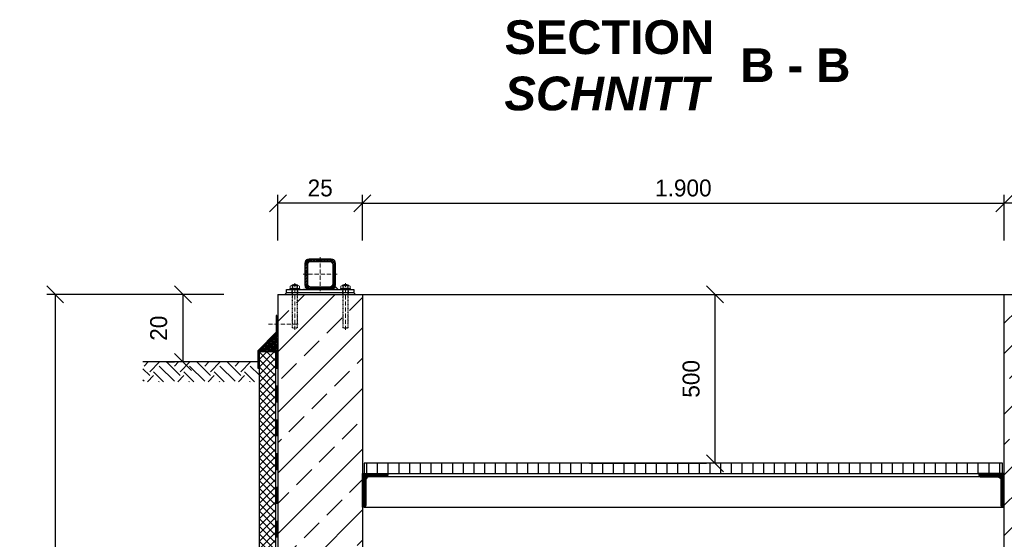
# Model space of a CAD drawing. Header units: millimetres. Extents: x -61498 to 746175, y -1322 to 24596.
# Tile 6 of 37: x 12265 to 15180, y 5782 to 7321. Entities that reach past the tile are written whole.
import ezdxf

# ---------------------------------------------------------------- set-up
doc = ezdxf.new("R2010")
doc.units = ezdxf.units.MM
doc.linetypes.add('ACAD_ISO10W100', pattern=[18, 12, -3, 0, -3])
doc.linetypes.add('JIS_02_1.0', pattern=[2, 1, -1])
doc.layers.add('Bemaßung', color=7, linetype='Continuous', lineweight=9)
doc.layers.add('Beschriftung', color=7, linetype='Continuous', lineweight=9)
doc.styles.add('LBB3.5M1000', font='isocp.shx', dxfattribs={"height": 3.5})
doc.dimstyles.new('DIN', dxfattribs={"dimtxt": 2.5, "dimasz": 2.5, "dimexe": 1.25, "dimexo": 0.625, "dimtad": 1, "dimtih": 1, "dimdec": 4, "dimdsep": 46, "dimlunit": 6, "dimtxsty": 'Standard', "dimcen": 2.5, "dimadec": 0, "dimazin": 0, "dimtfac": 1, "dimtdec": 4, "dimtmove": 0, "dimatfit": 3, "dimfxl": 0, "dimtvp": 1, "dimtolj": 1, "dimtzin": 0, "dimarcsym": 0})

# ---------------------------------------------------------------- blocks, each defined once
blk = doc.blocks.new('_Oblique')
at = {"color": 0, "linetype": 'ByBlock', "lineweight": -2}
blk.add_line((-0.5, -0.5), (0.5, 0.5), dxfattribs=at)
blk = doc.blocks.new('*D67')
at = {"layer": 'Bemaßung', "color": 0, "lineweight": -2, "transparency": 16777216}
for p, q in [((12779.5, 6507.2), (12345, 6507.2)), ((12370, 6507.2), (12370, 4707.2)), ((12779.5, 4707.2), (12345, 4707.2))]:
    blk.add_line(p, q, dxfattribs=at)
at = {"layer": 'DEFPOINTS', "color": 0, "transparency": 16777216}
for p in [(13279.5, 6507.2), (12370, 4707.2), (13279.5, 4707.2)]:
    blk.add_point(p, dxfattribs=at)
at = {"layer": 'Bemaßung', "color": 0, "lineweight": -2, "transparency": 16777216, "xscale": 50, "yscale": 50, "zscale": 50}
for p, rotation in [((12370, 6507.2), 90), ((12370, 4707.2), 270)]:
    blk.add_blockref('_Oblique', p, dxfattribs=dict(at, rotation=rotation))
at = {"layer": 'Bemaßung', "color": 0, "transparency": 16777216, "insert": (12297.3, 5607.2), "char_height": 50, "attachment_point": 5, "rotation": 90}
blk.add_mtext('\\A1;1.80', dxfattribs=at)
blk = doc.blocks.new('*D68')
at = {"layer": 'Bemaßung', "color": 0, "lineweight": -2, "transparency": 16777216}
for p, q in [((12869.5, 6507.2), (12723.2, 6507.2)), ((12748.2, 6507.2), (12748.2, 6307.2)), ((12698.5, 6307.2), (12723.2, 6307.2))]:
    blk.add_line(p, q, dxfattribs=at)
at = {"layer": 'DEFPOINTS', "color": 0, "transparency": 16777216}
for p in [(13029.5, 6507.2), (12748.2, 6307.2), (12858.5, 6307.2)]:
    blk.add_point(p, dxfattribs=at)
at = {"layer": 'Bemaßung', "color": 0, "lineweight": -2, "transparency": 16777216, "xscale": 50, "yscale": 50, "zscale": 50}
for p, rotation in [((12748.2, 6507.2), 90), ((12748.2, 6307.2), 270)]:
    blk.add_blockref('_Oblique', p, dxfattribs=dict(at, rotation=rotation))
at = {"layer": 'Bemaßung', "color": 0, "transparency": 16777216, "insert": (12676.7, 6407.2), "char_height": 50, "attachment_point": 5, "rotation": 90}
blk.add_mtext('\\A1;20', dxfattribs=at)
blk = doc.blocks.new('*D125')
at = {"layer": 'Bemaßung', "color": 0, "lineweight": -2, "transparency": 16777216}
for p, q in [((13952, 6507.2), (14298, 6507.2)), ((14323, 6507.2), (14323, 6007.2)), ((13952, 6007.2), (14298, 6007.2))]:
    blk.add_line(p, q, dxfattribs=at)
at = {"layer": 'DEFPOINTS', "color": 0, "transparency": 16777216}
for p in [(14352, 6507.2), (14323, 6007.2), (14352, 6007.2)]:
    blk.add_point(p, dxfattribs=at)
at = {"layer": 'Bemaßung', "color": 0, "lineweight": -2, "transparency": 16777216, "xscale": 50, "yscale": 50, "zscale": 50}
for p, rotation in [((14323, 6507.2), 90), ((14323, 6007.2), 270)]:
    blk.add_blockref('_Oblique', p, dxfattribs=dict(at, rotation=rotation))
at = {"layer": 'Bemaßung', "color": 0, "transparency": 16777216, "insert": (14252.7, 6257.2), "char_height": 50, "attachment_point": 5, "rotation": 90}
blk.add_mtext('\\A1;500', dxfattribs=at)
blk = doc.blocks.new('*D248')
at = {"layer": 'Bemaßung', "color": 0, "lineweight": -2, "transparency": 16777216}
for p, q in [((13029.5, 6667.2), (13029.5, 6802.1)), ((13279.5, 6667.2), (13279.5, 6802.1)), ((13279.5, 6777.1), (13029.5, 6777.1))]:
    blk.add_line(p, q, dxfattribs=at)
at = {"layer": 'DEFPOINTS', "color": 0, "transparency": 16777216}
for p in [(13029.5, 6777.1), (13029.5, 6507.2), (13279.5, 6507.2)]:
    blk.add_point(p, dxfattribs=at)
at = {"layer": 'Bemaßung', "color": 0, "lineweight": -2, "transparency": 16777216, "xscale": 50, "yscale": 50, "zscale": 50, "rotation": 180}
blk.add_blockref('_Oblique', (13029.5, 6777.1), dxfattribs=at)
at = {"layer": 'Bemaßung', "color": 0, "lineweight": -2, "transparency": 16777216, "xscale": 50, "yscale": 50, "zscale": 50}
blk.add_blockref('_Oblique', (13279.5, 6777.1), dxfattribs=at)
at = {"layer": 'Bemaßung', "color": 0, "transparency": 16777216, "insert": (13154.5, 6822.1), "char_height": 50, "attachment_point": 5}
blk.add_mtext('\\A1;25', dxfattribs=at)
blk = doc.blocks.new('*D249')
at = {"layer": 'Bemaßung', "color": 0, "lineweight": -2, "transparency": 16777216}
for p, q in [((15179.5, 6667.2), (15179.5, 6802.1)), ((15429.5, 6667.2), (15429.5, 6802.1)), ((15429.5, 6777.1), (15179.5, 6777.1))]:
    blk.add_line(p, q, dxfattribs=at)
at = {"layer": 'DEFPOINTS', "color": 0, "transparency": 16777216}
for p in [(15179.5, 6777.1), (15179.5, 6507.2), (15429.5, 6507.2)]:
    blk.add_point(p, dxfattribs=at)
at = {"layer": 'Bemaßung', "color": 0, "lineweight": -2, "transparency": 16777216, "xscale": 50, "yscale": 50, "zscale": 50, "rotation": 180}
blk.add_blockref('_Oblique', (15179.5, 6777.1), dxfattribs=at)
at = {"layer": 'Bemaßung', "color": 0, "lineweight": -2, "transparency": 16777216, "xscale": 50, "yscale": 50, "zscale": 50}
blk.add_blockref('_Oblique', (15429.5, 6777.1), dxfattribs=at)
at = {"layer": 'Bemaßung', "color": 0, "transparency": 16777216, "insert": (15304.5, 6822.1), "char_height": 50, "attachment_point": 5}
blk.add_mtext('\\A1;25', dxfattribs=at)
blk = doc.blocks.new('*D250')
at = {"layer": 'Bemaßung', "color": 0, "lineweight": -2, "transparency": 16777216}
for p, q in [((13279.5, 6667.2), (13279.5, 6802.1)), ((15179.5, 6667.2), (15179.5, 6802.1)), ((13279.5, 6777.1), (15179.5, 6777.1))]:
    blk.add_line(p, q, dxfattribs=at)
at = {"layer": 'DEFPOINTS', "color": 0, "transparency": 16777216}
for p in [(15179.5, 6777.1), (13279.5, 6507.2), (15179.5, 6507.2)]:
    blk.add_point(p, dxfattribs=at)
at = {"layer": 'Bemaßung', "color": 0, "lineweight": -2, "transparency": 16777216, "xscale": 50, "yscale": 50, "zscale": 50, "rotation": 180}
blk.add_blockref('_Oblique', (13279.5, 6777.1), dxfattribs=at)
at = {"layer": 'Bemaßung', "color": 0, "lineweight": -2, "transparency": 16777216, "xscale": 50, "yscale": 50, "zscale": 50}
blk.add_blockref('_Oblique', (15179.5, 6777.1), dxfattribs=at)
at = {"layer": 'Bemaßung', "color": 0, "transparency": 16777216, "insert": (14229.5, 6822.1), "char_height": 50, "attachment_point": 5}
blk.add_mtext('\\A1;1.900', dxfattribs=at)

msp = doc.modelspace()

# ---------------------------------------------------------------- hatches: boundary and pattern name
at = {"lineweight": 5}
h = msp.add_hatch(dxfattribs=at)
h.set_pattern_fill('ANSI31', color=0)
h.set_pattern_definition([(45, (-131350.3732, 45837.7486), (-2.24506403, 2.24506403), [])])
edge = h.paths.add_edge_path()
edge.add_line((13121.52464, 6612.15574), (13187.52464, 6612.15574))
edge.add_arc((13187.52464, 6600.15574), 12, 0, 90, ccw=False)
edge.add_line((13199.52464, 6600.15574), (13199.52464, 6534.15574))
edge.add_arc((13187.52464, 6534.15574), 12, -90, 0, ccw=False)
edge.add_line((13187.52464, 6522.15574), (13121.52464, 6522.15574))
edge.add_arc((13121.52464, 6534.15574), 12, 180, 270, ccw=False)
edge.add_line((13109.52464, 6534.15574), (13109.52464, 6600.15574))
edge.add_arc((13121.52464, 6600.15574), 12, 90, 180, ccw=False)
edge = h.paths.add_edge_path(flags=16)
edge.add_arc((13125.52464, 6538.15574), 8, 180, 270, ccw=False)
edge.add_line((13117.52464, 6538.15574), (13117.52464, 6596.15574))
edge.add_arc((13125.52464, 6596.15574), 8, 90, 180, ccw=False)
edge.add_line((13125.52464, 6604.15574), (13183.52464, 6604.15574))
edge.add_arc((13183.52464, 6596.15574), 8, 0, 90, ccw=False)
edge.add_line((13191.52464, 6596.15574), (13191.52464, 6538.15574))
edge.add_arc((13183.52464, 6538.15574), 8, -90, 0, ccw=False)
edge.add_line((13183.52464, 6530.15574), (13125.52464, 6530.15574))
h = msp.add_hatch(color=0)
h.dxf.hatch_style = 1
h.paths.add_polyline_path([(13199.10268, 6531.00154), (13207.94847, 6522.15574), (13187.52464, 6522.15574, 0.338290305)])
h.paths.add_polyline_path([(13109.9466, 6531.00154, 0.338290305), (13121.52464, 6522.15574), (13101.10081, 6522.15574)])
at = {"lineweight": 0}
h = msp.add_hatch(dxfattribs=at)
h.set_pattern_fill('ANSI33', color=256, scale=20)
h.set_pattern_definition([(45, (14229.52, 5382.16), (-89.803, 89.803), []), (45, (14319.33, 5382.16), (-89.803, 89.803), [63.5, -31.75])])
h.paths.add_polyline_path([(13029.52464, 6507.15574), (13279.52464, 6507.15574), (13279.52464, 4707.15574), (13954.52464, 4707.15574), (13954.52464, 4507.15574), (14504.52464, 4507.15574), (14504.52464, 4707.15574), (15179.52464, 4707.15574), (15179.52464, 6507.15574), (15429.52464, 6507.15574), (15429.52464, 4257.15574), (13029.52464, 4257.15574)])
at = {"lineweight": 5}
h = msp.add_hatch(dxfattribs=at)
h.set_pattern_fill('ANSI36', color=256, angle=90)
h.set_pattern_definition([(135, (13001.5246, 6365.1557), (-6.17393, 1.6838), [7.9375, -1.5875, 0, -1.5875])])
h.paths.add_polyline_path([(13029.52464, 6393.15574), (12973.52464, 6337.15574), (13023.52464, 6337.15574), (13029.52464, 6337.15574)])
h = msp.add_hatch(dxfattribs=at)
h.set_pattern_fill('ANSI37', color=256, scale=5)
h.set_pattern_definition([(45, (11267.525, 5326.906), (-11.22532, 11.22532), []), (135, (11267.525, 5326.906), (-11.22532, -11.22532), [])])
h.paths.add_polyline_path([(13023.52464, 6337.15574), (12973.52464, 6337.15574), (12973.52464, 4307.15574), (13023.52464, 4307.15574)])
h = msp.add_hatch()
h.set_pattern_fill('EARTH', color=256, scale=10, angle=45)
h.set_pattern_definition([(45, (12829.525, 6278.02), (7e-15, 89.803), [63.5, -63.5]), (45, (12812.687, 6294.856), (7e-15, 89.803), [63.5, -63.5]), (45, (12795.85, 6311.694), (7e-15, 89.803), [63.5, -63.5]), (135, (12795.85, 6322.92), (-89.803, 7e-15), [63.5, -63.5]), (135, (12812.687, 6339.76), (-89.803, 7e-15), [63.5, -63.5]), (135, (12829.525, 6356.595), (-89.803, 7e-15), [63.5, -63.5])])
h.paths.add_polyline_path([(12973.52464, 6248.88009), (12973.52464, 6307.15574), (12629.52464, 6307.15574), (12629.52464, 6248.88009)])
h = msp.add_hatch()
h.set_pattern_fill('ANSI31', color=256, scale=10, angle=45)
h.set_pattern_definition([(90, (-71955.988, 44326.933), (-31.75, 5e-15), [])])
h.paths.add_polyline_path([(13284.52464, 5977.15574), (15174.52464, 5977.15574), (15174.52464, 6007.15574), (13284.52464, 6007.15574)])
at = {"lineweight": 9}
h = msp.add_hatch(dxfattribs=at)
h.set_pattern_fill('ANSI31', color=256)
h.set_pattern_definition([(45, (-70955.9878, 44326.9335), (-2.24506403, 2.24506403), [])])
edge = h.paths.add_edge_path()
edge.add_line((13279.52464, 5877.15574), (13279.52464, 5977.15574))
edge.add_line((13279.52464, 5977.15574), (13354.52464, 5977.15574))
edge.add_line((13354.52464, 5977.15574), (13354.52464, 5972.15574))
edge.add_arc((13349.52464, 5972.15574), 5, -90, 0, ccw=False)
edge.add_line((13349.52464, 5967.15574), (13299.52464, 5967.15574))
edge.add_arc((13299.52464, 5957.15574), 10, 90, 180)
edge.add_line((13289.52464, 5957.15574), (13289.52464, 5882.15574))
edge.add_arc((13284.52464, 5882.15574), 5, -90, 0, ccw=False)
edge.add_line((13284.52464, 5877.15574), (13279.52464, 5877.15574))
h = msp.add_hatch(dxfattribs=at)
h.set_pattern_fill('ANSI31', color=256)
h.set_pattern_definition([(45, (-70355.9878, 44326.9335), (-2.24506403, 2.24506403), [])])
edge = h.paths.add_edge_path()
edge.add_line((15179.52464, 5877.15574), (15179.52464, 5977.15574))
edge.add_line((15179.52464, 5977.15574), (15104.52464, 5977.15574))
edge.add_line((15104.52464, 5977.15574), (15104.52464, 5972.15574))
edge.add_arc((15109.52464, 5972.15574), 5, 180, 270)
edge.add_line((15109.52464, 5967.15574), (15159.52464, 5967.15574))
edge.add_arc((15159.52464, 5957.15574), 10, 0, 90, ccw=False)
edge.add_line((15169.52464, 5957.15574), (15169.52464, 5882.15574))
edge.add_arc((15174.52464, 5882.15574), 5, 180, 270)
edge.add_line((15174.52464, 5877.15574), (15179.52464, 5877.15574))

# ---------------------------------------------------------------- linework, layer by layer
at = {"linetype": 'ACAD_ISO10W100', "lineweight": 5}
for p, q in [((13154.52464, 6617.15574), (13154.52464, 6517.15574)), ((13204.52464, 6567.15574), (13104.52464, 6567.15574)), ((13079.52464, 6402.15574), (13079.52464, 6540.21674)), ((13229.52464, 6402.15574), (13229.52464, 6540.21674)), ((13001.4366, 6419.38498), (13088.94766, 6419.38498))]:
    msp.add_line(p, q, dxfattribs=at)
at = {"linetype": 'Continuous', "lineweight": 9}
for p, q in [((13066.12464, 6526.15574), (13066.12464, 6532.15574)), ((13069.58884, 6533.15574), (13089.46044, 6533.15574)), ((13071.52464, 6535.65574), (13087.52464, 6535.65574)), ((13071.52464, 6535.65574), (13071.52464, 6533.15574)), ((13072.74964, 6536.09084), (13072.74964, 6533.15574)), ((13073.05284, 6526.15574), (13073.05284, 6532.15574)), ((13085.99644, 6526.15574), (13085.99644, 6532.15574)), ((13086.29964, 6536.09084), (13086.29964, 6533.15574)), ((13087.52464, 6535.65574), (13087.52464, 6533.15574)), ((13092.92464, 6526.15574), (13092.92464, 6532.15574)), ((13216.12464, 6526.15574), (13216.12464, 6532.15574)), ((13239.46044, 6533.15574), (13219.58884, 6533.15574)), ((13237.52464, 6535.65574), (13221.52464, 6535.65574)), ((13221.52464, 6535.65574), (13221.52464, 6533.15574)), ((13222.74964, 6536.09084), (13222.74964, 6533.15574)), ((13223.05284, 6526.15574), (13223.05284, 6532.15574)), ((13235.99644, 6526.15574), (13235.99644, 6532.15574)), ((13236.29964, 6536.09084), (13236.29964, 6533.15574)), ((13237.52464, 6535.65574), (13237.52464, 6533.15574)), ((13242.92464, 6526.15574), (13242.92464, 6532.15574)), ((13064.52464, 6522.15574), (13064.52464, 6525.15574)), ((13064.52464, 6525.15574), (13094.52464, 6525.15574)), ((13094.52464, 6522.15574), (13094.52464, 6525.15574)), ((13244.52464, 6525.15574), (13214.52464, 6525.15574)), ((13214.52464, 6522.15574), (13214.52464, 6525.15574)), ((13244.52464, 6522.15574), (13244.52464, 6525.15574))]:
    msp.add_line(p, q, dxfattribs=at)
at = {"linetype": 'JIS_02_1.0', "lineweight": 5, "ltscale": 2}
for p, q in [((13071.52464, 6408.65574), (13071.52464, 6535.65574)), ((13072.74964, 6408.22068), (13072.74964, 6533.15574)), ((13086.29964, 6408.22068), (13086.29964, 6533.15574)), ((13087.52464, 6408.65574), (13087.52464, 6535.65574)), ((13221.52464, 6408.65574), (13221.52464, 6535.65574)), ((13222.74964, 6408.22068), (13222.74964, 6533.15574)), ((13236.29964, 6408.22068), (13236.29964, 6533.15574)), ((13237.52464, 6408.65574), (13237.52464, 6535.65574)), ((13071.02464, 6507.15574), (13071.02464, 6525.15574)), ((13088.02464, 6507.15574), (13088.02464, 6525.15574)), ((13221.02464, 6507.15574), (13221.02464, 6525.15574)), ((13238.02464, 6507.15574), (13238.02464, 6525.15574)), ((13071.52464, 6408.65574), (13087.52464, 6408.65574)), ((13237.52464, 6408.65574), (13221.52464, 6408.65574))]:
    msp.add_line(p, q, dxfattribs=at)
for p, q in [((13199.10268, 6531.00154), (13207.94847, 6522.15574)), ((13029.52464, 6507.15574), (13279.52464, 6507.15574)), ((13029.52464, 6507.15574), (13029.52464, 4257.15574)), ((13054.52464, 6512.15574), (13049.52464, 6507.15574)), ((13254.52464, 6512.15574), (13259.52464, 6507.15574)), ((13279.52464, 6507.15574), (13279.52464, 4707.15574)), ((13279.52464, 6507.15574), (15179.52464, 6507.15574)), ((15179.52464, 4707.15574), (15179.52464, 6507.15574)), ((15179.52464, 6507.15574), (15429.52464, 6507.15574)), ((12973.52464, 6337.15574), (13029.52464, 6393.15574)), ((13023.52464, 6337.15574), (13029.52464, 6337.15574)), ((13023.52464, 6337.15574), (13029.52464, 6337.15574)), ((13023.52464, 4257.15574), (13023.52464, 6327.65574)), ((12973.52464, 6307.15574), (12629.52464, 6307.15574)), ((15109.52464, 5967.15574), (13299.52464, 5967.15574)), ((13284.52464, 5877.15574), (15174.52464, 5877.15574))]:
    msp.add_line(p, q)
at = {"linetype": 'JIS_02_1.0', "lineweight": 25, "ltscale": 50}
msp.add_line((13026.52464, 6337.15574), (13026.52464, 4257.15574), dxfattribs=at)
at = {"lineweight": 9}
for points in [[(13121.52464, 6612.15574), (13187.52464, 6612.15574, -0.4142135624), (13199.52464, 6600.15574), (13199.52464, 6534.15574, -0.4142135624), (13187.52464, 6522.15574), (13121.52464, 6522.15574, -0.4142135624), (13109.52464, 6534.15574), (13109.52464, 6600.15574, -0.4142135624)], [(13125.52464, 6530.15574, -0.4142135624), (13117.52464, 6538.15574), (13117.52464, 6596.15574, -0.4142135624), (13125.52464, 6604.15574), (13183.52464, 6604.15574, -0.4142135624), (13191.52464, 6596.15574), (13191.52464, 6538.15574, -0.4142135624), (13183.52464, 6530.15574)]]:
    msp.add_lwpolyline(points, format="xyb", close=True, dxfattribs=at)
for points in [[(13254.52464, 6512.15574), (13054.52464, 6512.15574), (13054.52464, 6522.15574), (13254.52464, 6522.15574)], [(12971.56721, 6289.27251), (12971.56721, 6339.27251), (13026.67969, 6394.38498), (13026.67969, 6444.38498), (13024.67969, 6444.38498), (13024.67969, 6395.21341), (12969.56721, 6340.10093), (12969.56721, 6289.27251)], [(13023.52464, 6337.15574), (12973.52464, 6337.15574), (12973.52464, 4307.15574), (13023.52464, 4307.15574)], [(13284.52464, 5977.15574), (15174.52464, 5977.15574), (15174.52464, 6007.15574), (13284.52464, 6007.15574)]]:
    msp.add_lwpolyline(points, close=True)
for points in [[(13279.52464, 5877.15574), (13279.52464, 5977.15574), (13354.52464, 5977.15574), (13354.52464, 5972.15574, -0.4142135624), (13349.52464, 5967.15574), (13299.52464, 5967.15574, 0.4142135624), (13289.52464, 5957.15574), (13289.52464, 5882.15574, -0.4142135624), (13284.52464, 5877.15574)], [(15179.52464, 5877.15574), (15179.52464, 5977.15574), (15104.52464, 5977.15574), (15104.52464, 5972.15574, 0.4142135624), (15109.52464, 5967.15574), (15159.52464, 5967.15574, -0.4142135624), (15169.52464, 5957.15574), (15169.52464, 5882.15574, 0.4142135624), (15174.52464, 5877.15574)]]:
    msp.add_lwpolyline(points, format="xyb", close=True)
at = {"linetype": 'Continuous', "lineweight": 9}
for centre, radius, start, end in [((13069.58874, 6526.65575), 6.49999, 57.79575833, 122.20424167), ((13079.52464, 6515.07241), 22.08333, 68.76068889, 111.23931111), ((13079.52464, 6511.71365), 21.4421, 72.43264167, 107.56735833), ((13089.46054, 6526.65575), 6.49999, 57.79575833, 122.20424167), ((13219.58874, 6526.65575), 6.49999, 57.79575833, 122.20424167), ((13229.52464, 6515.07241), 22.08333, 68.76068889, 111.23931111), ((13229.52464, 6511.71365), 21.4421, 72.43264167, 107.56735833), ((13239.46054, 6526.65575), 6.49999, 57.79575833, 122.20424167), ((13069.58874, 6531.65574), 6.49999, 237.79575833, 302.20424167), ((13079.52464, 6546.59784), 21.4421, 252.43264167, 287.56735833), ((13089.46054, 6531.65574), 6.49999, 237.79575833, 302.20424167), ((13219.58874, 6531.65574), 6.49999, 237.79575833, 302.20424167), ((13229.52464, 6546.59784), 21.4421, 252.43264167, 287.56735833), ((13239.46054, 6531.65574), 6.49999, 237.79575833, 302.20424167)]:
    msp.add_arc(centre, radius, start, end, dxfattribs=at)
at = {"linetype": 'JIS_02_1.0', "lineweight": 5, "ltscale": 2}
for centre in [(13079.52464, 6429.23908), (13229.52464, 6429.23908)]:
    msp.add_arc(centre, 22.08333, 248.76068889, 291.23931111, dxfattribs=at)

# ---------------------------------------------------------------- texts
at = {"layer": 'Beschriftung', "char_height": 100, "attachment_point": 1, "style": 'LBB3.5M1000'}
for s, width, insert in [('{\\fArial|b1|i0|c0|p34;SECTION\\P\\fArial|b1|i1|c0|p34;SCHNITT}', 963.5542391, (13699.87502, 7318.94824)), ('{\\fArial|b1|i0|c0|p34;B - B}', 355.0131253, (14398.12974, 7235.97337))]:
    msp.add_mtext_dynamic_manual_height_columns(s, width=width, gutter_width=17.5, heights=[0], dxfattribs=dict(at, insert=insert))

# ---------------------------------------------------------------- dimensions: what is measured, and where the dimension line sits
at = {"layer": 'Bemaßung'}
for base, p1, p2, picture, middle in [((13029.52464, 6777.12754), (13279.52464, 6507.15574), (13029.52464, 6507.15574), '*D248', (13154.52464, 6822.12754)), ((15179.52464, 6777.12754), (15429.52464, 6507.15574), (15179.52464, 6507.15574), '*D249', (15304.52464, 6822.12754))]:
    dim = msp.add_linear_dim(base=base, p1=p1, p2=p2, text='25', dimstyle='DIN', override={"dimscale": 20, "dimexo": 8, "dimgap": 1, "dimblk1": 'Oblique', "dimblk2": 'Oblique', "dimsah": 1, "dimtmove": 2}, dxfattribs=at)
    dim.commit()
    dim.dimension.update_dxf_attribs({"geometry": picture, "text_midpoint": middle})
dim = msp.add_linear_dim(base=(15179.52464, 6777.12754), p1=(13279.52464, 6507.15574), p2=(15179.52464, 6507.15574), dimstyle='DIN', override={"dimscale": 20, "dimexo": 8, "dimgap": 1, "dimblk1": 'Oblique', "dimblk2": 'Oblique', "dimsah": 1, "dimtmove": 2}, dxfattribs=at)
dim.commit()
dim.dimension.update_dxf_attribs({"geometry": '*D250', "text_midpoint": (14229.52464, 6822.12754)})
for base, p1, p2, text, override, picture, middle in [((12369.95052, 4707.15574), (13279.52464, 6507.15574), (13279.52464, 4707.15574), '1.80', {"dimscale": 20, "dimexo": 25, "dimgap": 1, "dimblk1": 'Oblique', "dimblk2": 'Oblique', "dimsah": 1, "dimtmove": 2}, '*D67', (12297.27102, 5607.15574)), ((12748.21214, 6307.15574), (13029.52464, 6507.15574), (12858.52464, 6307.15574), '20', {"dimscale": 20, "dimexo": 8, "dimgap": 1, "dimblk1": 'Oblique', "dimblk2": 'Oblique', "dimsah": 1, "dimtmove": 2}, '*D68', (12676.73941, 6407.15574))]:
    dim = msp.add_linear_dim(base=base, p1=p1, p2=p2, angle=90, text=text, dimstyle='DIN', override=override, dxfattribs=at)
    dim.commit()
    dim.dimension.update_dxf_attribs({"geometry": picture, "text_midpoint": middle, "dimtype": 160})
dim = msp.add_linear_dim(base=(14323.03801, 6007.15574), p1=(14351.99824, 6507.15574), p2=(14351.99824, 6007.15574), angle=90, dimstyle='DIN', override={"dimscale": 20, "dimexo": 20, "dimgap": 1, "dimblk1": 'Oblique', "dimblk2": 'Oblique', "dimsah": 1, "dimtmove": 2}, dxfattribs=at)
dim.commit()
dim.dimension.update_dxf_attribs({"geometry": '*D125', "text_midpoint": (14252.71285, 6257.15574), "dimtype": 160})

doc.saveas('drawing.dxf')
